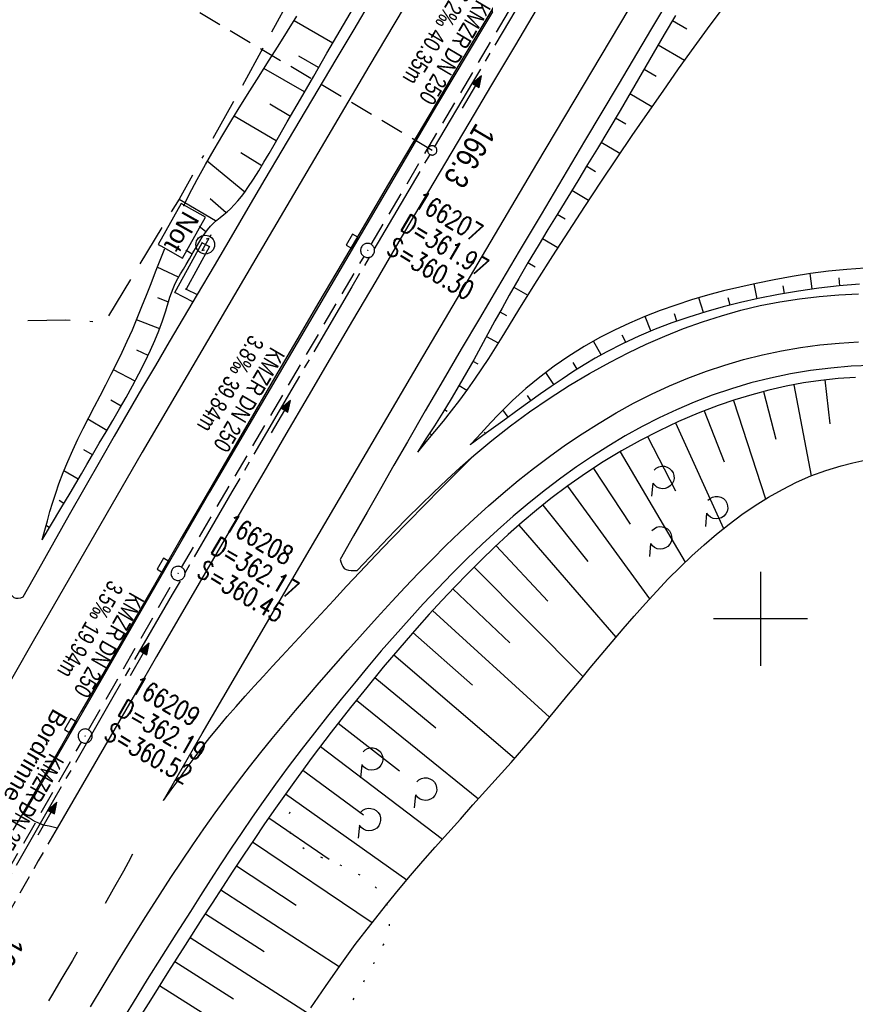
# Model space of a CAD drawing. Extents: x 509054 to 510069, y 459212 to 460305.
# Tile 18 of 66: x 509421 to 509510, y 459559 to 459664. Entities that reach past the tile are written whole.
import ezdxf

# ---------------------------------------------------------------- set-up
doc = ezdxf.new("R2010")
doc.units = 0
doc.header["$LTSCALE"] = 10
doc.header["$MEASUREMENT"] = 0
for name, pattern in [('ACAD_ISO16W100', [73, 15, -6.5, 15, -6.5, 15, -7, 1, -7]), ('ACHSE', [5.5, 4, -0.5, 0.5, -0.5]), ('LT00', [0]), ('LT02', [0.4, 0.2, -0.2]), ('LT07', [0.22, 0.02, -0.2]), ('LT11', [0.3, 0.2, -0.1]), ('LT17', [0.15, 0.1, -0.05]), ('STRICHLINIE2', [0.375, 0.25, -0.125])]:
    doc.linetypes.add(name, pattern=pattern)
doc.layers.get('0').update_dxf_attribs({"linetype": 'LT00'})
for name, color, linetype in [('--EK_FBR', 1, 'LT00'), ('--EK_Halt-Pfeil', 4, 'LT00'), ('--EK_Haltung', 7, 'STRICHLINIE2'), ('--EK_Haltung-Text', 140, 'LT00'), ('--EK_Schacht-Text', 5, 'LT00'), ('--EK_ST-93-1', 30, 'LT17'), ('--EL_Halt-Pfeil', 4, 'LT00'), ('--EL_Haltung', 182, 'STRICHLINIE2'), ('--EL_Haltung-Text', 182, 'LT00'), ('-AX-093', 35, 'ACHSE'), ('-ST-93-1', 250, 'LT00'), ('BAB-KABEL', 220, 'ACAD_ISO16W100'), ('BAB-NS_SYB', 221, 'Continuous'), ('BAB-NS_TEXT', 221, 'Continuous'), ('GEHOELZ_SYMB', 252, 'Continuous'), ('MITTELSTREIFEN-Ü_LINIE', 250, 'LT11'), ('RINNE_TEXT', 11, 'Continuous'), ('V110_AFBR_BAB', 250, 'LT00'), ('V110_BOESCH', 250, 'LT00'), ('V110_BOSCHUNG', 250, 'LT00'), ('V110_GEHOELZ', 250, 'LT07'), ('V110_GEHWEG', 250, 'LT00'), ('V110_H_BORD', 8, 'LT00'), ('V110_KA_PRUF', 182, 'LT00'), ('V110_LD_MARK', 250, 'LT00'), ('V110_LG_MARK', 250, 'LT02'), ('V110_PARK_MS', 1, 'LT00'), ('V110_RASTER', 250, 'LT00'), ('V110_SINKK', 182, 'LT00')]:
    doc.layers.add(name, color=color, linetype=linetype)
doc.styles.add('Arial', font='ARIAL.TTF')
doc.styles.add('Beschrift', font='ARIAL.TTF')
doc.styles.add('Haltungsbeschriftung', font='ARIAL.TTF', dxfattribs={"width": 0.75})
doc.styles.add('schachtbeschriftung', font='romans.shx', dxfattribs={"width": 0.75, "height": 2})

# ---------------------------------------------------------------- blocks, each defined once
blk = doc.blocks.new('GEHOELZ_SYMB')
at = {"layer": 'GEHOELZ_SYMB'}
blk.add_line((0, 0), (1.4, 0), dxfattribs=at)
blk.add_lwpolyline([(-1.39, 0.02), (-1.61, 0.22), (-1.78, 0.47), (-1.88, 0.76), (-1.9, 1.06), (-1.84, 1.36), (-1.72, 1.64), (-1.53, 1.87), (-1.28, 2.05), (-1, 2.16), (-0.7, 2.2), (-0.4, 2.16), (-0.12, 2.05), (0.13, 1.87), (0.32, 1.64), (0.44, 1.36), (0.5, 1.06), (0.48, 0.76), (0.38, 0.47), (0.21, 0.22), (-0.01, 0.02)], dxfattribs=at)
blk = doc.blocks.new('NS-SYMB')
at = {"layer": 'BAB-NS_SYB'}
for p, q in [((0.179, 0.071), (0.25, 0)), ((-0.25, 0), (0.25, 0)), ((-0.25, 0), (-0.179, -0.071))]:
    blk.add_line(p, q, dxfattribs=at)
blk.add_circle((0, 0), 0.325, dxfattribs=at)
blk = doc.blocks.new('SYMB0003')
at = {"color": 0, "linetype": 'ByBlock'}
for p, q in [((-0.015712, 0), (0.010166, 0.012015)), ((0, -0.021257), (-0.015712, 0)), ((0.010166, 0.012015), (0, -0.021257))]:
    blk.add_line(p, q, dxfattribs=at)
for points in [[(-0.031395, 0.499013), (-0.093691, 0.491144), (-0.154509, 0.475528), (-0.21289, 0.452414), (-0.267913, 0.422164), (-0.318712, 0.385257), (-0.364484, 0.342274), (-0.404509, 0.293893), (-0.438154, 0.240877), (-0.464888, 0.184062), (-0.484292, 0.124345), (-0.496058, 0.062667), (-0.5, 0)], [(-0.5, 0), (-0.496058, -0.062667), (-0.484292, -0.124345), (-0.464888, -0.184062), (-0.438154, -0.240877), (-0.404509, -0.293893), (-0.364485, -0.342274), (-0.318712, -0.385257), (-0.267914, -0.422164), (-0.21289, -0.452414), (-0.154509, -0.475529), (-0.093691, -0.491144), (-0.031395, -0.499014), (0.031395, -0.499014)], [(0.5, 0), (0.496057, 0.062667), (0.484292, 0.124345), (0.464888, 0.184062), (0.438153, 0.240877), (0.404509, 0.293893), (0.364484, 0.342274), (0.318712, 0.385257), (0.267913, 0.422164), (0.21289, 0.452414), (0.154509, 0.475528), (0.093691, 0.491144), (0.031395, 0.499013), (-0.031395, 0.499013)], [(0.031395, -0.499014), (0.093691, -0.491144), (0.154509, -0.475529), (0.21289, -0.452414), (0.267914, -0.422164), (0.318712, -0.385257), (0.364485, -0.342274), (0.404509, -0.293893), (0.438154, -0.240877), (0.464889, -0.184062), (0.484292, -0.124345), (0.496058, -0.062667), (0.5, 0)]]:
    blk.add_lwpolyline(points, dxfattribs=at)
blk = doc.blocks.new('SYMB0011')
at = {"color": 0, "linetype": 'ByBlock'}
for p, q in [((0.5, 0), (-0.5, 0)), ((0, 0.5), (0, -0.5))]:
    blk.add_line(p, q, dxfattribs=at)
blk = doc.blocks.new('SYMB0652')
at = {"color": 0, "linetype": 'ByBlock'}
blk.add_lwpolyline([(-0.15, -0.075), (0.15, -0.075), (0.15, 0.075), (-0.15, 0.075), (-0.15, -0.075)], dxfattribs=at)
blk = doc.blocks.new('SYMB0070')
at = {"color": 0, "linetype": 'ByBlock'}
for p, q in [((-0.5, 0), (0.2, 0)), ((0.5, 0), (0.2, 0.1)), ((0.2, 0.1), (0.2, 0)), ((0.468, 0), (0.21, 0.086)), ((0.21, 0.086), (0.21, -0.086)), ((0.21, -0.086), (0.468, 0)), ((0.22, -0.072), (0.437, 0)), ((0.23, -0.058), (0.405, 0)), ((0.24, -0.045), (0.374, 0)), ((0.342, 0), (0.25, 0.031)), ((0.25, 0.031), (0.25, -0.031)), ((0.25, -0.031), (0.342, 0)), ((0.26, -0.017), (0.31, 0)), ((0.27, -0.003), (0.279, 0))]:
    blk.add_line(p, q, dxfattribs=at)
for points in [[(0.2, 0), (0.2, -0.1), (0.5, 0)], [(0.437, 0), (0.22, 0.072), (0.22, -0.072)], [(0.405, 0), (0.23, 0.058), (0.23, -0.058)], [(0.374, 0), (0.24, 0.045), (0.24, -0.045)], [(0.31, 0), (0.26, 0.017), (0.26, -0.017)], [(0.279, 0), (0.27, 0.003), (0.27, -0.003)]]:
    blk.add_lwpolyline(points, dxfattribs=at)
blk = doc.blocks.new('SYMB2')
at = {"color": 0, "linetype": 'ByBlock', "flags": 128}
for points in [[(-0.031395, 0.499013), (-0.093691, 0.491144), (-0.154509, 0.475528), (-0.21289, 0.452414), (-0.267913, 0.422164), (-0.318712, 0.385257), (-0.364484, 0.342274), (-0.404509, 0.293893), (-0.438154, 0.240877), (-0.464888, 0.184062), (-0.484292, 0.124345), (-0.496058, 0.062667), (-0.5, 0)], [(-0.5, 0), (-0.496058, -0.062667), (-0.484292, -0.124345), (-0.464888, -0.184062), (-0.438154, -0.240877), (-0.404509, -0.293893), (-0.364485, -0.342274), (-0.318712, -0.385257), (-0.267914, -0.422164), (-0.21289, -0.452414), (-0.154509, -0.475529), (-0.093691, -0.491144), (-0.031395, -0.499014), (0.031395, -0.499014)], [(0.5, 0), (0.496057, 0.062667), (0.484292, 0.124345), (0.464888, 0.184062), (0.438153, 0.240877), (0.404509, 0.293893), (0.364484, 0.342274), (0.318712, 0.385257), (0.267913, 0.422164), (0.21289, 0.452414), (0.154509, 0.475528), (0.093691, 0.491144), (0.031395, 0.499013), (-0.031395, 0.499013)], [(0.031395, -0.499014), (0.093691, -0.491144), (0.154509, -0.475529), (0.21289, -0.452414), (0.267914, -0.422164), (0.318712, -0.385257), (0.364485, -0.342274), (0.404509, -0.293893), (0.438154, -0.240877), (0.464889, -0.184062), (0.484292, -0.124345), (0.496058, -0.062667), (0.5, 0)]]:
    blk.add_lwpolyline(points, dxfattribs=at)

msp = doc.modelspace()

# ---------------------------------------------------------------- linework, layer by layer
at = {"layer": '--EK_FBR'}
for points in [[(509491.97, 459668.83), (509488.4, 459662.83), (509484.84, 459656.84), (509481.27, 459650.85), (509478.95, 459646.95), (509476.64, 459643.05), (509474.32, 459639.15), (509472.01, 459635.24), (509470.07, 459631.97), (509468.14, 459628.7), (509466.22, 459625.42), (509464.31, 459622.14), (509462.4, 459618.85), (509460.96, 459616.35), (509459.53, 459613.85), (509458.11, 459611.35), (509456.68, 459608.84), (509455.26, 459606.33)], [(509458.6, 459665.95), (509456.69, 459662.73), (509454.77, 459659.52), (509452.86, 459656.3), (509450.95, 459653.08), (509449.04, 459649.86), (509447.23, 459646.79), (509445.43, 459643.72), (509443.63, 459640.65), (509441.82, 459637.58), (509440.02, 459634.51), (509438.54, 459632), (509437.06, 459629.49), (509435.59, 459626.98), (509434.11, 459624.47), (509432.65, 459621.95), (509431.18, 459619.44), (509429.73, 459616.91), (509428.06, 459614), (509426.41, 459611.09), (509424.76, 459608.17), (509423.12, 459605.25), (509421.48, 459602.33)], [(509511.79, 459626.97), (509509.63, 459626.88), (509507.47, 459626.7), (509505.32, 459626.43), (509503.19, 459626.08), (509501.07, 459625.63), (509498.97, 459625.11), (509496.89, 459624.49), (509494.85, 459623.8), (509492.94, 459623.07), (509491.06, 459622.26), (509489.21, 459621.39), (509487.38, 459620.46), (509485.6, 459619.47), (509483.84, 459618.42), (509482.11, 459617.32), (509480.41, 459616.18), (509478.75, 459614.98), (509477.12, 459613.75), (509475.37, 459612.36), (509473.66, 459610.92), (509471.99, 459609.45), (509470.35, 459607.94), (509468.74, 459606.4), (509467.16, 459604.82), (509465.61, 459603.22), (509464.08, 459601.6), (509462.58, 459599.95), (509461.09, 459598.28), (509459.63, 459596.6), (509458.19, 459594.89), (509456.76, 459593.18), (509455.34, 459591.45), (509453.91, 459589.67), (509452.5, 459587.88), (509451.1, 459586.07), (509449.73, 459584.25), (509448.37, 459582.42), (509447.04, 459580.56), (509445.89, 459578.92), (509444.77, 459577.27), (509443.65, 459575.61), (509442.55, 459573.93), (509441.46, 459572.25), (509440.38, 459570.57), (509439.3, 459568.88), (509437.76, 459566.47), (509436.23, 459564.05), (509434.71, 459561.63), (509433.2, 459559.19), (509431.71, 459556.76)], [(509457.06, 459605.16), (509458.4, 459606.57), (509459.73, 459607.97), (509461.08, 459609.37), (509462.43, 459610.75), (509463.8, 459612.12), (509465.18, 459613.47), (509466.59, 459614.8), (509468.01, 459616.11), (509469.47, 459617.38)], [(509455.26, 459606.33), (509455.33, 459606.06), (509455.41, 459605.8), (509455.52, 459605.57), (509455.66, 459605.38), (509455.87, 459605.25), (509456.13, 459605.18), (509456.42, 459605.15), (509456.74, 459605.15), (509457.06, 459605.16)], [(509421.48, 459602.33), (509421.22, 459602.22), (509420.98, 459602.16), (509420.76, 459602.16), (509420.56, 459602.26), (509420.38, 459602.43), (509420.21, 459602.64)], [(509425.12, 459577.75), (509424.7, 459577.83), (509424.28, 459577.93), (509423.86, 459578.03), (509423.51, 459578.13), (509423.17, 459578.26), (509422.83, 459578.4), (509422.5, 459578.59), (509422.19, 459578.79), (509421.87, 459578.99), (509421.54, 459579.19), (509421.42, 459579.25)]]:
    msp.add_lwpolyline(points, dxfattribs=at)
at = {"layer": '--EK_FBR', "color": 2}
for points in [[(509472.66, 459666.97), (509470.22, 459662.88), (509467.79, 459658.78), (509465.36, 459654.68), (509462.88, 459650.49), (509460.4, 459646.3), (509457.93, 459642.11), (509455.45, 459637.91), (509452.99, 459633.72), (509450.63, 459629.69), (509448.27, 459625.66), (509445.92, 459621.62), (509443.57, 459617.59), (509441.22, 459613.55), (509438.34, 459608.59), (509435.47, 459603.63), (509432.6, 459598.67), (509429.73, 459593.71), (509427.65, 459590.1), (509425.58, 459586.48), (509423.5, 459582.87), (509421.42, 459579.25)], [(509476.22, 459664.99), (509473.8, 459660.92), (509471.37, 459656.85), (509468.96, 459652.77), (509466.47, 459648.57), (509463.99, 459644.37), (509461.51, 459640.16), (509459.03, 459635.95), (509456.56, 459631.74), (509454.2, 459627.71), (509451.83, 459623.69), (509449.47, 459619.66), (509447.12, 459615.62), (509444.76, 459611.59), (509442.5, 459607.69), (509440.24, 459603.79), (509437.97, 459599.89), (509435.71, 459595.99), (509433.45, 459592.09), (509431.78, 459589.23), (509430.11, 459586.36), (509428.45, 459583.49), (509426.78, 459580.62), (509425.12, 459577.75)]]:
    msp.add_lwpolyline(points, dxfattribs=at)
at = {"layer": '--EK_FBR', "color": 0}
msp.add_lwpolyline([(509469.47, 459617.38), (509471.4, 459618.99), (509473.38, 459620.55), (509475.41, 459622.04), (509477.49, 459623.47), (509479.61, 459624.83), (509481.78, 459626.12), (509483.98, 459627.34), (509485.89, 459628.32), (509487.83, 459629.24), (509489.8, 459630.1), (509491.79, 459630.9), (509493.8, 459631.62), (509495.84, 459632.27), (509497.9, 459632.85), (509499.97, 459633.34), (509502.04, 459633.74), (509504.13, 459634.07), (509506.22, 459634.32), (509508.33, 459634.49), (509510.44, 459634.58)], dxfattribs=at)
at = {"layer": '--EK_Haltung'}
for p, q in [((509458.55, 459639.85), (509478.3, 459673.3)), ((509428.47, 459588.19), (509437.62, 459604.2)), ((509408.54, 459553.36), (509427.72, 459586.89))]:
    msp.add_line(p, q, dxfattribs=at)
at = {"layer": '--EK_ST-93-1', "ltscale": 2.5}
msp.add_line((509465.05, 459649.86), (509430.63, 459670.22), dxfattribs=at)
at = {"layer": '--EL_Haltung'}
for p, q in [((509458.55, 459639.85), (509478.3, 459673.3)), ((509428.47, 459588.19), (509437.62, 459604.2)), ((509408.54, 459553.36), (509427.72, 459586.89))]:
    msp.add_line(p, q, dxfattribs=at)
at = {"layer": '-AX-093', "ltscale": 0.2}
msp.add_lwpolyline([(509475.79, 459667.95), (509469.34, 459657.09), (509462.9, 459646.22), (509456.49, 459635.33), (509450.1, 459624.44), (509443.73, 459613.53), (509437.38, 459602.6), (509431.05, 459591.67), (509424.75, 459580.72), (509418.47, 459569.76), (509412.22, 459558.78)], dxfattribs=at)
at = {"layer": 'BAB-KABEL', "ltscale": 0.03, "flags": 128}
msp.add_lwpolyline([(509438.1, 459644.67), (509442.3, 459642.23), (509441.4, 459640.69)], dxfattribs=at)
at = {"layer": 'MITTELSTREIFEN-Ü_LINIE', "flags": 128}
for points in [[(509421.42, 459579.25), (509419.4, 459575.76), (509417.39, 459572.28), (509415.37, 459568.79), (509413.36, 459565.3), (509411.35, 459561.81), (509409.57, 459558.71), (509407.79, 459555.6), (509406.02, 459552.49), (509404.25, 459549.38), (509402.5, 459546.26), (509400.98, 459543.54), (509399.47, 459540.83), (509397.96, 459538.1), (509396.45, 459535.38), (509394.95, 459532.66)], [(509425.12, 459577.75), (509423.11, 459574.25), (509421.11, 459570.76), (509419.11, 459567.26), (509417.11, 459563.75), (509415.12, 459560.24), (509413.23, 459556.91), (509411.33, 459553.57), (509409.44, 459550.23), (509407.55, 459546.9), (509405.06, 459542.54), (509402.58, 459538.19), (509400.09, 459533.84), (509397.59, 459529.49)]]:
    msp.add_lwpolyline(points, dxfattribs=at)
at = {"layer": 'V110_AFBR_BAB'}
for points in [[(509491.97, 459668.83), (509488.4, 459662.83), (509484.84, 459656.84), (509481.27, 459650.85), (509478.95, 459646.95), (509476.64, 459643.05), (509474.32, 459639.15), (509472.01, 459635.24), (509470.07, 459631.97), (509468.14, 459628.7), (509466.22, 459625.42), (509464.31, 459622.14), (509462.4, 459618.85), (509460.96, 459616.35), (509459.53, 459613.85), (509458.11, 459611.35), (509456.68, 459608.84), (509455.26, 459606.33)], [(509458.6, 459665.95), (509456.69, 459662.73), (509454.77, 459659.52), (509452.86, 459656.3), (509450.95, 459653.08), (509449.04, 459649.86), (509447.23, 459646.79), (509445.43, 459643.72), (509443.63, 459640.65), (509441.82, 459637.58), (509440.02, 459634.51), (509438.54, 459632), (509437.06, 459629.49), (509435.59, 459626.98), (509434.11, 459624.47), (509432.65, 459621.95), (509431.18, 459619.44), (509429.73, 459616.91), (509428.06, 459614), (509426.41, 459611.09), (509424.76, 459608.17), (509423.12, 459605.25), (509421.48, 459602.33)], [(509511.79, 459626.97), (509509.63, 459626.88), (509507.47, 459626.7), (509505.32, 459626.43), (509503.19, 459626.08), (509501.07, 459625.63), (509498.97, 459625.11), (509496.89, 459624.49), (509494.85, 459623.8), (509492.94, 459623.07), (509491.06, 459622.26), (509489.21, 459621.39), (509487.38, 459620.46), (509485.6, 459619.47), (509483.84, 459618.42), (509482.11, 459617.32), (509480.41, 459616.18), (509478.75, 459614.98), (509477.12, 459613.75), (509475.37, 459612.36), (509473.66, 459610.92), (509471.99, 459609.45), (509470.35, 459607.94), (509468.74, 459606.4), (509467.16, 459604.82), (509465.61, 459603.22), (509464.08, 459601.6), (509462.58, 459599.95), (509461.09, 459598.28), (509459.63, 459596.6), (509458.19, 459594.89), (509456.76, 459593.18), (509455.34, 459591.45), (509453.91, 459589.67), (509452.5, 459587.88), (509451.1, 459586.07), (509449.73, 459584.25), (509448.37, 459582.42), (509447.04, 459580.56), (509445.89, 459578.92), (509444.77, 459577.27), (509443.65, 459575.61), (509442.55, 459573.93), (509441.46, 459572.25), (509440.38, 459570.57), (509439.3, 459568.88), (509437.76, 459566.47), (509436.23, 459564.05), (509434.71, 459561.63), (509433.2, 459559.19), (509431.71, 459556.76)], [(509457.06, 459605.16), (509458.4, 459606.57), (509459.73, 459607.97), (509461.08, 459609.37), (509462.43, 459610.75), (509463.8, 459612.12), (509465.18, 459613.47), (509466.59, 459614.8), (509468.01, 459616.11), (509469.47, 459617.38)], [(509455.26, 459606.33), (509455.33, 459606.06), (509455.41, 459605.8), (509455.52, 459605.57), (509455.66, 459605.38), (509455.87, 459605.25), (509456.13, 459605.18), (509456.42, 459605.15), (509456.74, 459605.15), (509457.06, 459605.16)], [(509421.48, 459602.33), (509421.22, 459602.22), (509420.98, 459602.16), (509420.76, 459602.16), (509420.56, 459602.26), (509420.38, 459602.43), (509420.21, 459602.64)]]:
    msp.add_lwpolyline(points, dxfattribs=at)
at = {"layer": 'V110_AFBR_BAB', "color": 0}
for points in [[(509472.66, 459666.97), (509470.22, 459662.88), (509467.79, 459658.78), (509465.36, 459654.68), (509462.88, 459650.49), (509460.4, 459646.3), (509457.93, 459642.11), (509455.45, 459637.91), (509452.99, 459633.72), (509450.63, 459629.69), (509448.27, 459625.66), (509445.92, 459621.62), (509443.57, 459617.59), (509441.22, 459613.55), (509438.34, 459608.59), (509435.47, 459603.63), (509432.6, 459598.67), (509429.73, 459593.71), (509427.65, 459590.1), (509425.58, 459586.48), (509423.5, 459582.87), (509421.42, 459579.25)], [(509476.22, 459664.99), (509473.8, 459660.92), (509471.37, 459656.85), (509468.96, 459652.77), (509466.47, 459648.57), (509463.99, 459644.37), (509461.51, 459640.16), (509459.03, 459635.95), (509456.56, 459631.74), (509454.2, 459627.71), (509451.83, 459623.69), (509449.47, 459619.66), (509447.12, 459615.62), (509444.76, 459611.59), (509442.5, 459607.69), (509440.24, 459603.79), (509437.97, 459599.89), (509435.71, 459595.99), (509433.45, 459592.09), (509431.78, 459589.23), (509430.11, 459586.36), (509428.45, 459583.49), (509426.78, 459580.62), (509425.12, 459577.75)]]:
    msp.add_lwpolyline(points, dxfattribs=at)
at = {"layer": 'V110_AFBR_BAB', "color": 2}
msp.add_lwpolyline([(509469.47, 459617.38), (509471.4, 459618.99), (509473.38, 459620.55), (509475.41, 459622.04), (509477.49, 459623.47), (509479.61, 459624.83), (509481.78, 459626.12), (509483.98, 459627.34), (509485.89, 459628.32), (509487.83, 459629.24), (509489.8, 459630.1), (509491.79, 459630.9), (509493.8, 459631.62), (509495.84, 459632.27), (509497.9, 459632.85), (509499.97, 459633.34), (509502.04, 459633.74), (509504.13, 459634.07), (509506.22, 459634.32), (509508.33, 459634.49), (509510.44, 459634.58)], dxfattribs=at)
at = {"layer": 'V110_BOESCH'}
for points in [[(509496.32, 459665.48), (509494.6, 459663.17), (509492.91, 459660.85), (509491.23, 459658.52), (509489.58, 459656.17), (509487.94, 459653.8), (509486.31, 459651.43), (509484.7, 459649.05), (509482.96, 459646.47), (509481.24, 459643.87), (509479.54, 459641.26), (509477.85, 459638.65), (509476.18, 459636.02), (509474.53, 459633.37), (509473.84, 459632.24), (509473.14, 459631.1), (509472.45, 459629.97), (509471.75, 459628.85), (509471.03, 459627.73), (509470.31, 459626.62), (509469.56, 459625.52), (509468.8, 459624.44), (509467.95, 459623.29), (509467.08, 459622.16), (509466.2, 459621.04), (509465.29, 459619.93), (509464.38, 459618.83), (509463.47, 459617.73)], [(509423.53, 459608.43), (509424.53, 459610.08), (509425.52, 459611.74), (509426.51, 459613.39), (509427.1, 459614.41), (509427.7, 459615.43), (509428.29, 459616.45), (509428.89, 459617.47), (509429.61, 459618.69), (509430.33, 459619.9), (509431.05, 459621.12), (509431.77, 459622.35), (509432.47, 459623.58), (509433.16, 459624.82), (509433.82, 459626.07), (509434.46, 459627.33), (509435.07, 459628.6), (509435.53, 459629.63), (509435.96, 459630.67), (509436.35, 459631.73), (509436.7, 459632.8), (509436.84, 459633.28), (509436.98, 459633.76), (509437.12, 459634.24), (509437.28, 459634.71), (509437.46, 459635.17), (509437.7, 459635.7), (509437.97, 459636.21), (509438.26, 459636.71), (509438.56, 459637.21), (509438.86, 459637.71), (509439.22, 459638.33), (509439.58, 459638.95), (509439.94, 459639.58), (509440.3, 459640.2), (509440.56, 459640.61), (509440.83, 459641.02), (509441.11, 459641.41), (509441.43, 459641.78), (509441.76, 459642.11), (509442.11, 459642.42), (509442.48, 459642.73), (509442.85, 459643.02), (509443.21, 459643.32), (509443.57, 459643.64), (509443.98, 459644.05), (509444.37, 459644.49), (509444.74, 459644.95), (509445.09, 459645.42), (509445.43, 459645.91), (509446.02, 459646.8), (509446.59, 459647.7), (509447.14, 459648.62), (509447.69, 459649.53), (509448.22, 459650.46), (509449.62, 459652.89), (509451.02, 459655.32), (509452.43, 459657.75), (509453.83, 459660.19), (509455.24, 459662.61), (509456.66, 459665.04)], [(509490.93, 459664.22), (509489.75, 459662.2), (509488.57, 459660.17), (509487.4, 459658.15), (509486.22, 459656.12), (509485.04, 459654.1), (509483.84, 459652.08), (509482.64, 459650.07), (509481.59, 459648.34), (509480.53, 459646.61), (509479.47, 459644.89), (509478.41, 459643.16), (509477.36, 459641.43), (509476.31, 459639.7), (509475.27, 459637.96), (509474.25, 459636.21), (509473.25, 459634.45), (509472.48, 459633.08), (509471.73, 459631.71), (509470.98, 459630.33), (509470.23, 459628.95), (509469.47, 459627.58), (509468.7, 459626.21), (509467.92, 459624.86), (509467.05, 459623.41), (509466.17, 459621.98), (509465.28, 459620.56), (509464.38, 459619.15), (509463.47, 459617.73)], [(509423.53, 459608.43), (509423.8, 459609.43), (509424.08, 459610.43), (509424.36, 459611.42), (509424.66, 459612.41), (509424.97, 459613.39), (509425.31, 459614.37), (509425.77, 459615.57), (509426.26, 459616.77), (509426.78, 459617.95), (509427.33, 459619.12), (509427.9, 459620.28), (509428.49, 459621.44), (509429.09, 459622.6), (509429.69, 459623.75), (509430.29, 459624.9), (509430.88, 459626.06), (509431.47, 459627.22), (509432.04, 459628.38), (509432.59, 459629.56), (509433.13, 459630.78), (509433.64, 459632), (509434.14, 459633.24), (509434.63, 459634.47), (509435.12, 459635.71), (509435.6, 459636.95), (509436.08, 459638.19), (509436.58, 459639.42), (509437.09, 459640.65), (509437.61, 459641.86), (509438.38, 459643.52), (509439.19, 459645.15), (509440.03, 459646.77), (509440.91, 459648.37), (509441.82, 459649.96), (509442.75, 459651.53), (509443.7, 459653.1), (509444.66, 459654.66), (509445.64, 459656.21), (509446.62, 459657.76), (509447.63, 459659.35), (509448.64, 459660.94), (509449.65, 459662.53), (509450.64, 459664.13)], [(509511.11, 459637.34), (509509.17, 459637.2), (509507.23, 459637), (509505.3, 459636.75), (509503.37, 459636.45), (509501.44, 459636.1), (509499.53, 459635.71), (509497.79, 459635.32), (509496.07, 459634.9), (509494.36, 459634.44), (509492.66, 459633.94), (509490.98, 459633.4), (509489.31, 459632.81), (509487.67, 459632.17), (509486.05, 459631.48), (509484.45, 459630.73), (509482.89, 459629.93), (509481.22, 459628.98), (509479.6, 459627.97), (509478.03, 459626.88), (509476.5, 459625.73), (509475.02, 459624.51), (509473.6, 459623.24), (509472.82, 459622.48), (509472.05, 459621.71), (509471.3, 459620.92), (509470.56, 459620.13), (509469.82, 459619.32), (509469.09, 459618.52)], [(509510.54, 459635.62), (509508.37, 459635.44), (509506.2, 459635.2), (509504.04, 459634.89), (509501.89, 459634.52), (509499.74, 459634.09), (509497.88, 459633.67), (509496.02, 459633.2), (509494.18, 459632.69), (509492.36, 459632.12), (509490.56, 459631.5), (509488.78, 459630.82), (509487.03, 459630.09), (509485.31, 459629.29), (509483.62, 459628.42), (509482.41, 459627.74), (509481.21, 459627.03), (509480.03, 459626.3), (509478.87, 459625.53), (509477.71, 459624.75), (509476.57, 459623.96), (509475.43, 459623.15), (509474.3, 459622.33), (509472.56, 459621.06), (509470.82, 459619.79), (509469.09, 459618.52)], [(509510.12, 459625.7), (509508.27, 459625.58), (509506.41, 459625.38), (509504.56, 459625.11), (509502.72, 459624.76), (509500.88, 459624.34), (509499.07, 459623.86), (509497.27, 459623.31), (509495.49, 459622.71), (509493.35, 459621.89), (509491.26, 459621), (509489.2, 459620.03), (509487.18, 459618.99), (509485.2, 459617.88), (509483.26, 459616.7), (509481.36, 459615.46), (509479.5, 459614.16), (509477.69, 459612.8), (509476.14, 459611.56), (509474.62, 459610.28), (509473.13, 459608.97), (509471.67, 459607.63), (509470.24, 459606.25), (509468.83, 459604.85), (509467.45, 459603.42), (509466.08, 459601.97), (509464.74, 459600.5), (509463.42, 459599.02), (509461.61, 459596.94), (509459.83, 459594.85), (509458.08, 459592.72), (509456.35, 459590.58), (509454.29, 459587.95), (509452.27, 459585.29), (509450.3, 459582.6), (509448.36, 459579.88), (509447.21, 459578.21), (509446.08, 459576.54), (509444.95, 459574.85), (509443.84, 459573.16), (509442.74, 459571.47), (509441.64, 459569.77), (509440.54, 459568.07), (509438.76, 459565.28), (509436.98, 459562.5), (509435.22, 459559.71), (509433.46, 459556.91)], [(509452.12, 459558.63), (509453.67, 459560.9), (509455.24, 459563.13), (509456.86, 459565.34), (509458.51, 459567.5), (509460.2, 459569.63), (509461.47, 459571.18), (509462.75, 459572.7), (509464.06, 459574.22), (509465.37, 459575.72), (509466.7, 459577.21), (509468.04, 459578.7), (509469.38, 459580.2), (509470.73, 459581.7), (509472.08, 459583.21), (509473.44, 459584.74), (509474.79, 459586.29), (509476.13, 459587.86), (509477.28, 459589.22), (509478.43, 459590.6), (509479.57, 459591.99), (509480.72, 459593.38), (509481.87, 459594.78), (509483.03, 459596.18), (509484.19, 459597.57), (509485.36, 459598.94), (509486.54, 459600.31), (509487.74, 459601.65), (509488.95, 459602.97), (509490.18, 459604.25), (509491.43, 459605.51), (509492.69, 459606.72), (509493.98, 459607.9), (509495.3, 459609.02), (509496.64, 459610.1), (509498.01, 459611.12), (509499.41, 459612.07), (509500.85, 459612.97), (509502.32, 459613.79), (509503.82, 459614.54), (509505.36, 459615.21), (509506.95, 459615.8), (509508.57, 459616.3), (509509.82, 459616.61), (509511.09, 459616.88)]]:
    msp.add_lwpolyline(points, dxfattribs=at)
at = {"layer": 'V110_BOSCHUNG'}
for p, q in [((509454.46, 459661.27), (509450.35, 459663.65)), ((509490.61, 459663.68), (509492.14, 459662.79)), ((509489.1, 459661.08), (509491.9, 459659.45)), ((509452.96, 459658.67), (509450.85, 459659.89)), ((509451.46, 459656.08), (509447.14, 459658.57)), ((509487.6, 459658.49), (509488.88, 459657.74)), ((509486.09, 459655.9), (509488.43, 459654.52)), ((509449.96, 459653.48), (509447.75, 459654.76)), ((509448.45, 459650.86), (509443.95, 459653.51)), ((509484.57, 459653.31), (509485.65, 459652.68)), ((509483.04, 459650.74), (509485.03, 459649.55)), ((509446.9, 459648.21), (509444.67, 459649.61)), ((509445.09, 459645.42), (509441.09, 459648.7)), ((509481.49, 459648.18), (509482.42, 459647.62)), ((509479.92, 459645.62), (509481.69, 459644.55)), ((509443.11, 459643.23), (509441.42, 459644.72)), ((509440.95, 459641.18), (509438.3, 459643.36)), ((509478.35, 459643.07), (509479.2, 459642.56)), ((509476.79, 459640.5), (509478.41, 459639.53)), ((509439.49, 459638.81), (509438.23, 459639.59)), ((509438.05, 459636.36), (509435.78, 459637.42)), ((509475.24, 459637.92), (509476.02, 459637.46)), ((509505.49, 459635.11), (509505.27, 459636.75)), ((509508.44, 459635.45), (509508.36, 459636.28)), ((509473.73, 459635.31), (509475.22, 459634.47)), ((509499.65, 459634.07), (509499.32, 459635.66)), ((509502.56, 459634.64), (509502.42, 459635.45)), ((509436.96, 459633.69), (509435.83, 459634.16)), ((509493.91, 459632.61), (509493.44, 459634.18)), ((509496.76, 459633.4), (509496.56, 459634.18)), ((509436.04, 459630.87), (509433.56, 459631.81)), ((509472.26, 459632.69), (509472.96, 459632.3)), ((509488.33, 459630.64), (509487.7, 459632.19)), ((509491.09, 459631.69), (509490.82, 459632.47)), ((509470.83, 459630.05), (509472.07, 459629.37)), ((509485.64, 459629.45), (509485.27, 459630.2)), ((509434.81, 459628.04), (509433.6, 459628.6)), ((509483.02, 459628.09), (509482.21, 459629.55)), ((509433.42, 459625.3), (509431.12, 459626.52)), ((509469.38, 459627.43), (509469.92, 459627.13)), ((509480.49, 459626.58), (509480.05, 459627.28)), ((509478.01, 459624.95), (509477.14, 459626.23)), ((509506.84, 459625.43), (509507.37, 459620.77)), ((509467.9, 459624.83), (509468.73, 459624.35)), ((509503.55, 459624.92), (509505.37, 459615.21)), ((509475.56, 459623.24), (509475.18, 459623.78)), ((509500.31, 459624.19), (509501.61, 459619.14)), ((509431.94, 459622.65), (509430.85, 459623.27)), ((509466.35, 459622.27), (509466.63, 459622.11)), ((509473.14, 459621.48), (509472.58, 459622.24)), ((509497.11, 459623.26), (509500.54, 459612.78)), ((509430.42, 459620.05), (509428.39, 459621.24)), ((509493.99, 459622.14), (509496.12, 459616.72)), ((509490.94, 459620.86), (509496.05, 459609.64)), ((509464.76, 459619.74), (509465.01, 459619.58)), ((509470.72, 459619.72), (509470.6, 459619.88)), ((509487.96, 459619.41), (509490.96, 459613.64)), ((509428.89, 459617.47), (509427.97, 459618)), ((509485.04, 459617.79), (509491.96, 459606.03)), ((509482.2, 459616.02), (509486.12, 459610.07)), ((509427.37, 459614.88), (509425.85, 459615.77)), ((509479.46, 459614.13), (509488.19, 459602.14)), ((509425.85, 459612.29), (509425.33, 459612.6)), ((509476.82, 459612.11), (509481.6, 459606.12)), ((509424.31, 459609.71), (509423.94, 459609.94)), ((509474.28, 459609.99), (509484.61, 459598.07)), ((509471.84, 459607.78), (509477.35, 459601.88)), ((509469.5, 459605.52), (509481.11, 459593.85)), ((509467.25, 459603.21), (509473.3, 459597.46)), ((509465.09, 459600.89), (509477.54, 459589.53)), ((509462.99, 459598.54), (509469.35, 459592.94)), ((509460.95, 459596.18), (509473.81, 459585.17)), ((509458.94, 459593.78), (509465.43, 459588.4)), ((509456.97, 459591.36), (509469.99, 459580.87)), ((509455.04, 459588.91), (509461.55, 459583.82)), ((509453.14, 459586.44), (509466.13, 459576.57)), ((509451.26, 459583.92), (509457.75, 459579.17)), ((509449.44, 459581.4), (509462.34, 459572.22)), ((509447.65, 459578.85), (509454.07, 459574.42)), ((509445.92, 459576.29), (509458.67, 459567.71)), ((509444.21, 459573.73), (509450.55, 459569.55)), ((509442.55, 459571.17), (509455.15, 459563)), ((509440.91, 459568.63), (509447.17, 459564.6)), ((509439.28, 459566.09), (509451.76, 459558.09)), ((509437.66, 459563.55), (509443.9, 459559.57)), ((509436.03, 459561), (509448.56, 459553.06))]:
    msp.add_line(p, q, dxfattribs=at)
at = {"layer": 'V110_GEHOELZ', "flags": 128}
msp.add_lwpolyline([(509528.83, 459608.18), (509529.99, 459606.61), (509531.14, 459605.03), (509532.29, 459603.46), (509533.43, 459601.87), (509534.55, 459600.28), (509535.66, 459598.68), (509537.98, 459595.22), (509540.22, 459591.71), (509542.38, 459588.15), (509544.46, 459584.53), (509545.55, 459582.55), (509546.61, 459580.55), (509547.66, 459578.55), (509548.69, 459576.53), (509549.7, 459574.5), (509550.7, 459572.47), (509551.7, 459570.44), (509552.68, 459568.41), (509553.66, 459566.38), (509554.64, 459564.35), (509555.61, 459562.33), (509556.59, 459560.32), (509557.58, 459558.32), (509558.57, 459556.33), (509559.21, 459555.07), (509559.85, 459553.8), (509560.48, 459552.54), (509561.11, 459551.27), (509561.72, 459549.98), (509562.31, 459548.69), (509562.88, 459547.38), (509563.43, 459546.05), (509563.94, 459544.69), (509564.42, 459543.3), (509564.86, 459541.88), (509565.25, 459540.42), (509565.59, 459538.92), (509565.77, 459538.05), (509565.92, 459537.16), (509566.04, 459536.27), (509566.12, 459535.38), (509566.17, 459534.51), (509566.16, 459533.65), (509566.11, 459532.81), (509565.99, 459532), (509565.81, 459531.23), (509565.56, 459530.5), (509565.24, 459529.82), (509564.81, 459529.17), (509564.31, 459528.57), (509563.73, 459528.02), (509563.09, 459527.52), (509562.39, 459527.06), (509561.63, 459526.64), (509560.84, 459526.25), (509560, 459525.89), (509559.14, 459525.55), (509558.25, 459525.24), (509557.35, 459524.94), (509556.44, 459524.65), (509555.53, 459524.38), (509554, 459523.92), (509552.49, 459523.48), (509550.99, 459523.07), (509549.51, 459522.69), (509548.05, 459522.34), (509546.59, 459522.04), (509545.15, 459521.79), (509543.71, 459521.6), (509542.28, 459521.46), (509540.85, 459521.4), (509539.43, 459521.4), (509538.01, 459521.49), (509536.59, 459521.67), (509535.16, 459521.93), (509533.74, 459522.3), (509532.31, 459522.76), (509530.87, 459523.34), (509529.42, 459524.04), (509528.81, 459524.37), (509528.2, 459524.7), (509527.59, 459525.04), (509526.98, 459525.36), (509526.38, 459525.67), (509525.78, 459525.93), (509525.2, 459526.16), (509524.62, 459526.32), (509524.05, 459526.42), (509523.5, 459526.44), (509522.96, 459526.37), (509522.43, 459526.2), (509522, 459525.97), (509521.58, 459525.67), (509521.19, 459525.3), (509520.82, 459524.89), (509520.49, 459524.45), (509520.2, 459523.98), (509519.85, 459523.25), (509519.59, 459522.49), (509519.42, 459521.72), (509519.33, 459520.93), (509519.3, 459520.13), (509519.34, 459519.32), (509519.43, 459518.5), (509519.57, 459517.68), (509519.74, 459516.86), (509519.94, 459516.05), (509520.16, 459515.24), (509520.38, 459514.48), (509520.59, 459513.74), (509520.8, 459512.99), (509520.99, 459512.25), (509521.16, 459511.52), (509521.3, 459510.78), (509521.39, 459510.04), (509521.43, 459509.3), (509521.41, 459508.56), (509521.32, 459507.79), (509521.17, 459507.02), (509520.95, 459506.26), (509520.68, 459505.52), (509520.36, 459504.79), (509519.99, 459504.1), (509519.58, 459503.43), (509519.13, 459502.81), (509518.39, 459501.95), (509517.58, 459501.2), (509516.7, 459500.55), (509515.77, 459500), (509514.77, 459499.54), (509513.73, 459499.16), (509512.64, 459498.86), (509511.5, 459498.62), (509510.33, 459498.46), (509509.12, 459498.35), (509507.88, 459498.29), (509506.61, 459498.28), (509505.31, 459498.3), (509504, 459498.36), (509502.67, 459498.45), (509501.33, 459498.56), (509499.99, 459498.67), (509498.64, 459498.8), (509497.29, 459498.93), (509495.95, 459499.05), (509494.61, 459499.16), (509493.29, 459499.25), (509491.46, 459499.34), (509489.67, 459499.39), (509487.9, 459499.4), (509486.17, 459499.37), (509484.45, 459499.3), (509482.76, 459499.21), (509481.09, 459499.1), (509479.44, 459498.97), (509477.81, 459498.82), (509476.19, 459498.66), (509474.58, 459498.49), (509472.98, 459498.32), (509471.39, 459498.15), (509469.81, 459497.98), (509468.23, 459497.82), (509466.64, 459497.68), (509465.06, 459497.55), (509463.1, 459497.42), (509461.13, 459497.32), (509459.15, 459497.24), (509457.16, 459497.19), (509455.14, 459497.16), (509453.1, 459497.15), (509451.04, 459497.16), (509448.94, 459497.19), (509446.81, 459497.22), (509444.65, 459497.27), (509442.44, 459497.32), (509441.61, 459497.35), (509440.79, 459497.38), (509439.97, 459497.43), (509439.16, 459497.5), (509438.38, 459497.61), (509437.62, 459497.76), (509436.89, 459497.97), (509436.21, 459498.23), (509435.58, 459498.56), (509434.99, 459498.96), (509434.46, 459499.47), (509433.98, 459500.05), (509433.56, 459500.7), (509433.2, 459501.41), (509432.89, 459502.17), (509432.63, 459502.96), (509432.41, 459503.77), (509432.24, 459504.6), (509432.11, 459505.44), (509431.97, 459506.82), (509431.93, 459508.19), (509431.98, 459509.54), (509432.11, 459510.86), (509432.32, 459512.18), (509432.61, 459513.47), (509432.95, 459514.75), (509433.36, 459516.02), (509433.81, 459517.28), (509434.31, 459518.52), (509434.85, 459519.76), (509435.42, 459520.98), (509436.01, 459522.2), (509436.62, 459523.41), (509437.24, 459524.62), (509437.86, 459525.83), (509438.49, 459527.03), (509439.38, 459528.79), (509440.26, 459530.54), (509441.13, 459532.29), (509441.99, 459534.03), (509442.85, 459535.77), (509443.72, 459537.49), (509444.59, 459539.21), (509445.48, 459540.92), (509446.38, 459542.62), (509447.31, 459544.3), (509448.26, 459545.97), (509449.12, 459547.42), (509450, 459548.86), (509450.89, 459550.29), (509451.79, 459551.72), (509452.7, 459553.15), (509453.62, 459554.58), (509454.52, 459556.02), (509455.42, 459557.45), (509456.31, 459558.9), (509457.17, 459560.36), (509458.02, 459561.83), (509458.84, 459563.32), (509459.62, 459564.83), (509459.84, 459565.27), (509460.05, 459565.71), (509460.22, 459566.16), (509460.37, 459566.63), (509460.48, 459567.23), (509460.51, 459567.84), (509460.48, 459568.45), (509460.38, 459569.05), (509460.21, 459569.62), (509459.92, 459570.27), (509459.54, 459570.86), (509459.08, 459571.4), (509458.55, 459571.9), (509457.95, 459572.35), (509457.31, 459572.76), (509456.63, 459573.15), (509455.92, 459573.5), (509455.18, 459573.83), (509454.44, 459574.14), (509453.85, 459574.37), (509453.27, 459574.61), (509452.7, 459574.85), (509452.15, 459575.11), (509451.64, 459575.4), (509451.17, 459575.72), (509450.74, 459576.08), (509450.37, 459576.5), (509450.07, 459576.98), (509449.89, 459577.38), (509449.76, 459577.81), (509449.69, 459578.24), (509449.69, 459578.66), (509449.78, 459579.11), (509449.95, 459579.53), (509450.18, 459579.93), (509450.46, 459580.32), (509450.77, 459580.71), (509451.1, 459581.09)], dxfattribs=at)
at = {"layer": 'V110_GEHWEG'}
msp.add_lwpolyline([(509439.55, 459633.75), (509437.65, 459634.74), (509440.56, 459640.03), (509441.33, 459639.62), (509438.84, 459635.09), (509440.02, 459634.51)], dxfattribs=at)
at = {"layer": 'V110_H_BORD'}
msp.add_lwpolyline([(509562.96, 459814.68), (509550.35, 459794.36), (509513.55, 459734.41), (509489.31, 459694.51), (509465.5, 459654.63), (509441.33, 459613.48), (509421.54, 459579.19)], dxfattribs=at)
at = {"layer": 'V110_LD_MARK'}
for points in [[(509550.82, 459810.77), (509543.47, 459798.93), (509531.45, 459779.48), (509518.8, 459758.92), (509506.49, 459738.8), (509493.88, 459718.09), (509482.31, 459698.96), (509470.36, 459679.09), (509458.31, 459658.79), (509445.9, 459637.76), (509434.19, 459617.74), (509422.56, 459597.62), (509414.46, 459583.45), (509410.1, 459576.19), (509406.87, 459570.16), (509404.59, 459566.11), (509395.6, 459550.13), (509390.1, 459540.31)], [(509436.45, 459580.67), (509440.55, 459587.81), (509452.06, 459607.46), (509463.69, 459627.3), (509476.18, 459648.44), (509488, 459668.3), (509499.91, 459688.18), (509511.46, 459707.38), (509523.84, 459727.75), (509533.15, 459743.03), (509536.07, 459747.77), (509548.83, 459768.61), (509549.63, 459769.9)], [(509428.66, 459558.73), (509430.11, 459561.14), (509431.59, 459563.55), (509433.07, 459565.95), (509434.57, 459568.35), (509436.1, 459570.72), (509437.23, 459572.47), (509438.39, 459574.22), (509439.55, 459575.95), (509440.74, 459577.67), (509441.94, 459579.37), (509443.17, 459581.06), (509444.42, 459582.73), (509445.6, 459584.27), (509446.8, 459585.78), (509448.02, 459587.29), (509449.26, 459588.78), (509450.5, 459590.26), (509451.76, 459591.73), (509453.02, 459593.2), (509454.54, 459594.95), (509456.07, 459596.69), (509457.61, 459598.43), (509459.17, 459600.15), (509460.74, 459601.86), (509462.15, 459603.37), (509463.58, 459604.87), (509465.03, 459606.34), (509466.5, 459607.8), (509467.99, 459609.24), (509469.5, 459610.65), (509471.04, 459612.04), (509472.61, 459613.39), (509474.2, 459614.72), (509475.82, 459616.01), (509477.52, 459617.28), (509479.25, 459618.52), (509481.01, 459619.71), (509482.81, 459620.84), (509484.63, 459621.92), (509486.49, 459622.95), (509488.39, 459623.91), (509490.31, 459624.8), (509492.27, 459625.62), (509494.25, 459626.37), (509496.21, 459627.02), (509498.19, 459627.6), (509500.19, 459628.1), (509502.21, 459628.53), (509504.25, 459628.89), (509506.29, 459629.16), (509508.35, 459629.36), (509510.41, 459629.49)], [(509436.45, 459580.67), (509437.26, 459581.8), (509438.06, 459582.93), (509438.87, 459584.06), (509439.69, 459585.18), (509440.53, 459586.28), (509441.38, 459587.37), (509442.29, 459588.49), (509443.22, 459589.6), (509444.17, 459590.69), (509445.13, 459591.77), (509446.1, 459592.84), (509447.08, 459593.91), (509448.06, 459594.97), (509449.04, 459596.04), (509450.42, 459597.53), (509451.8, 459599.03), (509453.18, 459600.52), (509454.56, 459602.01), (509455.94, 459603.5), (509457.33, 459604.98), (509459.04, 459606.78), (509460.76, 459608.56), (509462.49, 459610.34), (509464.23, 459612.11), (509465.97, 459613.87), (509467.72, 459615.63), (509469.47, 459617.38)]]:
    msp.add_lwpolyline(points, dxfattribs=at)
at = {"layer": 'V110_LG_MARK', "ltscale": 3, "flags": 128}
msp.add_lwpolyline([(509433.16, 459574.98), (509432.67, 459574.07), (509432.17, 459573.16), (509431.1, 459571.24), (509430.03, 459569.34), (509428.94, 459567.44), (509427.84, 459565.55), (509426.74, 459563.66), (509425.63, 459561.77), (509424.52, 459559.88), (509423.42, 459557.99), (509422.32, 459556.1), (509421.01, 459553.83), (509419.71, 459551.57), (509418.42, 459549.3), (509417.13, 459547.02), (509415.84, 459544.75), (509414.55, 459542.48), (509412.94, 459539.65), (509411.33, 459536.82), (509409.72, 459533.99), (509408.12, 459531.16), (509406.51, 459528.33), (509404.91, 459525.49), (509403.47, 459522.91), (509402.02, 459520.33), (509400.59, 459517.75), (509399.15, 459515.16), (509397.72, 459512.58), (509395.29, 459508.2), (509392.87, 459503.83), (509390.45, 459499.45), (509388.15, 459495.28), (509385.85, 459491.1), (509383.56, 459486.92), (509381.71, 459483.52), (509379.85, 459480.12), (509378, 459476.72), (509375.1, 459471.38), (509372.2, 459466.05), (509369.31, 459460.71), (509366.42, 459455.37), (509363.86, 459450.65), (509361.31, 459445.93), (509358.77, 459441.2), (509356.23, 459436.47), (509353.7, 459431.74), (509351.18, 459427.03), (509348.68, 459422.32), (509346.18, 459417.6), (509343.68, 459412.88), (509341.6, 459408.93), (509339.51, 459404.97), (509337.43, 459401.01), (509335.35, 459397.05), (509333.28, 459393.08), (509330.66, 459388.04), (509328.05, 459382.98), (509325.45, 459377.93), (509322.86, 459372.86), (509320.31, 459367.85), (509317.77, 459362.84), (509315.23, 459357.82), (509312.87, 459353.14)], dxfattribs=at)
at = {"layer": 'V110_PARK_MS'}
msp.add_lwpolyline([(509425.12, 459577.75), (509424.7, 459577.83), (509424.28, 459577.93), (509423.86, 459578.03), (509423.51, 459578.13), (509423.17, 459578.26), (509422.83, 459578.4), (509422.5, 459578.59), (509422.19, 459578.79), (509421.87, 459578.99), (509421.54, 459579.19), (509421.42, 459579.25)], dxfattribs=at)
at = {"layer": 'V110_RASTER'}
for p, q in [((509500, 459605), (509500, 459595)), ((509505, 459600), (509495, 459600))]:
    msp.add_line(p, q, dxfattribs=at)

# ---------------------------------------------------------------- block references
at = {"layer": '--EK_Halt-Pfeil', "yscale": 4, "zscale": 4}
for p, xscale, rotation in [((509469.29, 459656.07), 3.99999999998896, 59.43990999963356), ((509448.94, 459621.52), 3.999999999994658, 59.57912999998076), ((509433.91, 459595.7), 4.000000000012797, 60.24397999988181)]:
    msp.add_blockref('SYMB0070', p, dxfattribs=dict(at, xscale=xscale, rotation=rotation))
at = {"layer": '--EL_Halt-Pfeil', "yscale": 4, "zscale": 4}
for p, xscale, rotation in [((509469.29, 459656.07), 3.99999999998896, 59.43990999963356), ((509448.94, 459621.52), 3.999999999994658, 59.57912999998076), ((509433.91, 459595.7), 4.000000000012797, 60.24397999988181), ((509424.08, 459578.76), 4.000000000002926, 60.2173599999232)]:
    msp.add_blockref('SYMB0070', p, dxfattribs=dict(at, xscale=xscale, rotation=rotation))
at = {"layer": '-ST-93-1', "rotation": 274.1956499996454}
msp.add_blockref('SYMB2', (509465.05, 459649.86), dxfattribs=at)
at = {"layer": 'BAB-NS_SYB', "xscale": 3.075000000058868, "yscale": 3.075000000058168, "zscale": 3.075, "rotation": 240.5999016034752}
msp.add_blockref('NS-SYMB', (509440.89, 459639.83), dxfattribs=at)
at = {"layer": 'GEHOELZ_SYMB', "rotation": 264.7377000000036}
for p in [(509488.53, 459614.45), (509494.25, 459611.24), (509488.29, 459608.02), (509457.54, 459584.49), (509463.27, 459581.28), (509457.3, 459578.05)]:
    msp.add_blockref('GEHOELZ_SYMB', p, dxfattribs=at)
at = {"layer": 'V110_GEHWEG', "xscale": 0.09999999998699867, "yscale": 0.09999999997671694, "zscale": 0.1, "rotation": 240.5924999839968}
for p in [(509440.56, 459640.03), (509441.33, 459639.62), (509438.84, 459635.09), (509437.65, 459634.74), (509439.55, 459633.75)]:
    msp.add_blockref('SYMB0011', p, dxfattribs=at)
at = {"layer": 'V110_KA_PRUF', "xscale": 1.499999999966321, "yscale": 1.5, "zscale": 1.5, "rotation": 240.5925000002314}
for p in [(509458.17, 459639.21), (509437.99, 459604.85), (509428.1, 459587.54)]:
    msp.add_blockref('SYMB0003', p, dxfattribs=at)
at = {"layer": 'V110_SINKK', "yscale": 4.5, "zscale": 4.5}
for p, xscale, rotation in [((509456.51, 459640.2), 4.49999999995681, 239.5494007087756), ((509436.39, 459605.71), 4.499999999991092, 239.9539326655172), ((509426.52, 459588.65), 4.500000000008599, 240.1031405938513)]:
    msp.add_blockref('SYMB0652', p, dxfattribs=dict(at, xscale=xscale, rotation=rotation))

# ---------------------------------------------------------------- texts
at = {"layer": '--EK_Haltung-Text', "style": 'Haltungsbeschriftung', "width": 0.75}
for s, rotation, p in [('6.2‰ 40.35m', -120.5601, (509467.59, 459667.29)), ('KMZR DN 250', -120.5601, (509469.8, 459665.99)), ('3.8‰ 39.84m', -120.4209, (509445.68, 459630.33)), ('KMZR DN 250', -120.4209, (509447.89, 459629.04)), ('3.5‰ 19.94m', -119.756, (509430.69, 459604.23)), ('KMZR DN 250', -119.756, (509432.91, 459602.96))]:
    msp.add_text(s, height=1.8, rotation=rotation, dxfattribs=at).set_placement(p)
at = {"layer": '--EK_Schacht-Text', "style": 'schachtbeschriftung', "width": 0.75}
for s, rotation, p in [('166207', -30.5601, (509462.98, 459643.92)), ('D=361.97', -30.5601, (509461.52, 459641.44)), ('S=360.30', -30.5601, (509460.06, 459638.96)), ('166208', -30.4209, (509442.8, 459609.57)), ('D=362.17', -30.4209, (509441.34, 459607.09)), ('S=360.45', -30.4209, (509439.88, 459604.61)), ('166209', -29.756, (509432.85, 459592.32)), ('D=362.19', -29.756, (509431.42, 459589.82)), ('S=360.52', -29.756, (509429.99, 459587.32))]:
    msp.add_text(s, height=2, rotation=rotation, dxfattribs=at).set_placement(p)
at = {"layer": '--EL_Haltung-Text', "style": 'Haltungsbeschriftung', "width": 0.75}
for rotation, p in [(-120.5601, (509469.8, 459665.99)), (-120.4209, (509447.89, 459629.04)), (-119.756, (509432.91, 459602.96)), (-119.7826, (509424.37, 459585.8))]:
    msp.add_text('KMZR DN 250', height=1.8, rotation=rotation, dxfattribs=at).set_placement(p)
at = {"layer": '-ST-93-1', "style": 'Beschrift', "width": 0.8}
for s, rotation, p in [('  166.3', -120.5955, (509470.54, 459654.23)), ('  166.4', -119.6616, (509420.36, 459568.02))]:
    msp.add_text(s, height=2.5, rotation=rotation, dxfattribs=at).set_placement(p)
at = {"layer": 'RINNE_TEXT', "insert": (509426.31, 459589.68), "char_height": 1.8, "attachment_point": 1, "rotation": 240.0925, "style": 'Arial'}
msp.add_mtext('Bordrinne', dxfattribs=at)

# ---------------------------------------------------------------- next in the draw order: texts
at = {"layer": 'BAB-NS_SYB', "insert": (509438.57, 459643.57), "char_height": 2, "attachment_point": 7, "rotation": 240.5925, "style": 'Beschrift', "bg_fill": 3, "box_fill_scale": 1.15, "bg_fill_color": 256, "bg_fill_transparency": 2954872}
msp.add_mtext('Not', dxfattribs=at)

# ---------------------------------------------------------------- next in the draw order: linework, layer by layer
at = {"layer": '--EK_Haltung'}
msp.add_line((509438.37, 459605.49), (509457.79, 459638.56), dxfattribs=at)
at = {"layer": '--EL_Haltung'}
msp.add_line((509438.37, 459605.49), (509457.79, 459638.56), dxfattribs=at)
at = {"layer": 'BAB-KABEL', "ltscale": 0.03, "flags": 128}
msp.add_lwpolyline([(509756.48, 460164.92), (509747.18, 460153.37), (509734.69, 460137.24), (509730.91, 460132.09), (509733.13, 460114.54), (509731.41, 460108.01), (509724.52, 460095.6), (509711.28, 460076.68), (509698.02, 460055.68), (509688.57, 460043.65), (509672.72, 460022.09), (509664.47, 460011.27), (509651.04, 459989.76), (509640.38, 459973.1), (509628.84, 459955.5), (509618.7, 459940.55), (509581.79, 459885.12), (509566.29, 459862.51), (509548.45, 459837.86), (509521.66, 459802.42), (509508.02, 459785.38), (509484.64, 459767.23), (509465.75, 459752.55), (509478.24, 459736.45), (509483.94, 459724.14), (509476.57, 459711.77), (509463.24, 459689.91), (509453.7, 459672.98), (509444.32, 459655.82), (509438.1, 459644.67), (509430.16, 459631.55), (509426.04, 459631.79), (509415.74, 459631.61), (509407.45, 459627.74), (509394.4, 459620.95), (509385.21, 459598.17), (509379.33, 459586.05), (509371.38, 459571.6), (509340.84, 459514.2), (509327.41, 459490.84), (509320.98, 459490.84), (509314.63, 459476.82), (509274.63, 459384.82), (509271.13, 459376.67)], dxfattribs=at)
at = {"layer": 'BAB-NS_TEXT', "linetype": 'Continuous', "flags": 128}
msp.add_lwpolyline([(509438.31, 459644.21), (509435.86, 459639.86), (509438.47, 459638.39), (509440.92, 459642.74)], close=True, dxfattribs=at)

doc.saveas('drawing.dxf')
